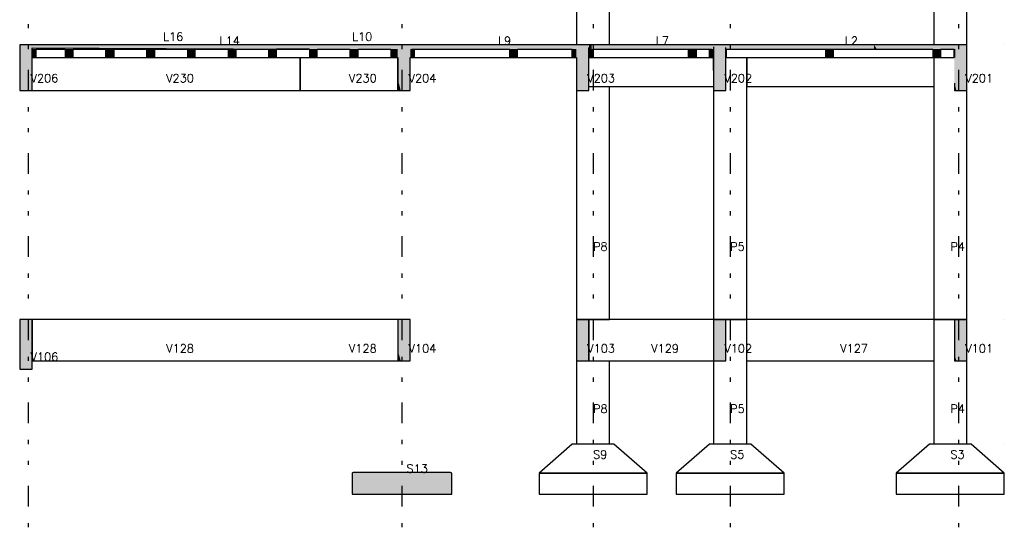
# Model space of a CAD drawing. Extents: x 0 to 84.1, y 0 to 59.4.
# Tile 5 of 7: x 40.4 to 64.1, y 34 to 46.2. Entities that reach past the tile are written whole.
import ezdxf

# ---------------------------------------------------------------- set-up
doc = ezdxf.new("R2010")
doc.units = 0
doc.header["$MEASUREMENT"] = 0
doc.linetypes.add('ESTILO_TQS_0004', pattern=[2, 0.5, -0.4, 0.1, -0.4, 0.1, -0.5])
for name, color, linetype in [('1', 1, 'CONTINUOUS'), ('6', 6, 'CONTINUOUS'), ('9', 9, 'CONTINUOUS')]:
    doc.layers.add(name, color=color, linetype=linetype)
doc.styles.get("Standard").update_dxf_attribs({"font": 'ROMANS.SHX'})

msp = doc.modelspace()

# ---------------------------------------------------------------- linework, layer by layer
at = {"layer": '1', "linetype": 'ESTILO_TQS_0004'}
for p, q in [((40.589, 52.999), (40.589, 33.999)), ((49.589, 52.999), (49.589, 33.999)), ((54.189, 52.999), (54.189, 33.999)), ((57.489, 52.999), (57.489, 33.999)), ((62.989, 52.999), (62.989, 33.999))]:
    msp.add_line(p, q, dxfattribs=at)
at = {"layer": '1', "linetype": 'Continuous'}
for p, q in [((64.089, 45.599), (64.089, 45.599)), ((64.089, 45.599), (64.089, 45.599)), ((64.089, 38.999), (64.089, 38.999)), ((64.089, 38.999), (64.089, 38.999)), ((64.089, 35.999), (64.089, 35.999))]:
    msp.add_line(p, q, dxfattribs=at)
at = {"layer": '6', "linetype": 'Continuous'}
for p, q in [((53.789, 50.099), (53.789, 45.599)), ((54.589, 45.599), (54.589, 50.099)), ((62.389, 50.099), (62.389, 45.599)), ((63.189, 45.599), (63.189, 50.099)), ((40.475, 45.599), (40.389, 45.599)), ((40.389, 45.599), (40.389, 44.805)), ((40.689, 45.599), (40.475, 45.599)), ((47.139, 45.599), (40.689, 45.599)), ((40.689, 45.499), (40.689, 45.528)), ((40.689, 45.528), (47.139, 45.499)), ((47.195, 45.599), (47.139, 45.599)), ((47.195, 45.599), (47.139, 45.599)), ((47.27, 45.599), (47.195, 45.599)), ((47.27, 45.599), (47.195, 45.599)), ((47.27, 45.599), (47.195, 45.599)), ((47.27, 45.599), (47.195, 45.599)), ((49.489, 45.599), (47.27, 45.599)), ((49.562, 45.599), (49.489, 45.599)), ((49.789, 45.599), (49.562, 45.599)), ((50.986, 45.599), (49.789, 45.599)), ((53.789, 45.599), (50.986, 45.599)), ((53.895, 45.599), (53.789, 45.599)), ((54.089, 45.599), (53.895, 45.599)), ((54.153, 45.599), (54.089, 45.599)), ((54.089, 45.499), (54.089, 45.534)), ((57.089, 45.599), (54.153, 45.599)), ((57.216, 45.599), (57.089, 45.599)), ((57.089, 45.555), (57.089, 45.499)), ((57.389, 45.599), (57.216, 45.599)), ((60.953, 45.599), (57.389, 45.599)), ((57.389, 45.499), (57.389, 45.541)), ((62.889, 45.599), (60.953, 45.599)), ((62.937, 45.599), (62.889, 45.599)), ((63.189, 45.599), (62.937, 45.599)), ((63.189, 44.499), (63.189, 45.599)), ((63.189, 45.42), (63.189, 45.599)), ((40.689, 45.357), (40.689, 45.499)), ((40.689, 45.299), (40.689, 45.357)), ((40.689, 45.281), (40.689, 45.299)), ((40.689, 45.299), (40.718, 45.299)), ((40.689, 44.499), (40.689, 45.281)), ((40.718, 45.299), (40.759, 45.299)), ((40.759, 45.299), (40.768, 45.299)), ((40.768, 45.299), (40.789, 45.299)), ((40.789, 45.499), (41.485, 45.499)), ((40.789, 45.343), (40.789, 45.499)), ((40.789, 45.299), (40.789, 45.343)), ((40.789, 45.299), (41.485, 45.299)), ((41.485, 45.499), (41.485, 45.458)), ((41.485, 45.458), (41.485, 45.299)), ((41.485, 45.299), (41.515, 45.299)), ((41.515, 45.299), (41.673, 45.299)), ((41.673, 45.499), (42.465, 45.499)), ((41.673, 45.331), (41.673, 45.499)), ((41.673, 45.299), (41.673, 45.331)), ((41.673, 45.299), (42.465, 45.299)), ((42.465, 45.299), (42.465, 45.499)), ((42.465, 45.499), (42.465, 45.467)), ((42.465, 45.467), (42.465, 45.299)), ((42.465, 45.299), (42.495, 45.299)), ((42.495, 45.299), (42.653, 45.299)), ((42.653, 45.499), (43.445, 45.499)), ((42.653, 45.499), (42.653, 45.299)), ((42.653, 45.331), (42.653, 45.499)), ((42.653, 45.299), (42.653, 45.331)), ((42.653, 45.299), (43.445, 45.299)), ((43.445, 45.499), (43.445, 45.467)), ((43.445, 45.467), (43.445, 45.299)), ((43.445, 45.299), (43.475, 45.299)), ((43.475, 45.299), (43.633, 45.299)), ((43.633, 45.499), (44.425, 45.499)), ((43.633, 45.499), (43.633, 45.299)), ((43.633, 45.331), (43.633, 45.499)), ((43.633, 45.299), (43.633, 45.331)), ((43.633, 45.299), (44.425, 45.299)), ((44.425, 45.499), (44.425, 45.467)), ((44.425, 45.467), (44.425, 45.299)), ((44.425, 45.299), (44.455, 45.299)), ((44.455, 45.299), (44.613, 45.299)), ((44.613, 45.499), (45.405, 45.499)), ((44.613, 45.331), (44.613, 45.499)), ((44.613, 45.299), (44.613, 45.331)), ((44.613, 45.299), (45.405, 45.299)), ((45.405, 45.499), (45.405, 45.299)), ((45.405, 45.299), (45.435, 45.299)), ((45.435, 45.299), (45.593, 45.299)), ((45.593, 45.499), (46.385, 45.499)), ((45.593, 45.499), (45.593, 45.299)), ((45.593, 45.499), (45.593, 45.299)), ((45.593, 45.331), (45.593, 45.499)), ((45.593, 45.299), (45.593, 45.331)), ((45.593, 45.299), (46.385, 45.299)), ((46.385, 45.299), (46.385, 45.499)), ((46.385, 45.299), (46.385, 45.499)), ((46.385, 45.499), (46.385, 45.467)), ((46.385, 45.467), (46.385, 45.299)), ((46.385, 45.299), (46.415, 45.299)), ((46.415, 45.299), (46.573, 45.299)), ((46.573, 45.499), (47.139, 45.499)), ((47.365, 45.499), (46.573, 45.499)), ((46.573, 45.331), (46.573, 45.499)), ((46.573, 45.299), (46.573, 45.331)), ((46.573, 45.299), (47.365, 45.299)), ((47.139, 45.499), (47.195, 45.499)), ((47.275, 45.499), (47.139, 45.499)), ((47.139, 45.299), (47.139, 44.499)), ((47.139, 44.499), (47.139, 45.299)), ((47.195, 45.499), (47.27, 45.499)), ((47.27, 45.499), (47.365, 45.499)), ((47.365, 45.499), (47.365, 45.467)), ((47.365, 45.467), (47.365, 45.299)), ((47.365, 45.299), (47.395, 45.299)), ((47.395, 45.299), (47.553, 45.299)), ((47.553, 45.499), (48.345, 45.499)), ((47.553, 45.331), (47.553, 45.499)), ((47.553, 45.299), (47.553, 45.331)), ((47.553, 45.299), (48.345, 45.299)), ((48.345, 45.299), (48.345, 45.499)), ((48.345, 45.499), (48.345, 45.467)), ((48.345, 45.467), (48.345, 45.299)), ((48.345, 45.299), (48.502, 45.299)), ((48.502, 45.299), (48.533, 45.299)), ((48.533, 45.499), (49.325, 45.499)), ((48.533, 45.331), (48.533, 45.499)), ((48.533, 45.299), (48.533, 45.331)), ((48.533, 45.299), (49.325, 45.299)), ((49.325, 45.499), (49.325, 45.447)), ((49.325, 45.447), (49.325, 45.299)), ((49.325, 45.299), (49.364, 45.299)), ((49.364, 45.299), (49.38, 45.299)), ((49.38, 45.299), (49.446, 45.299)), ((49.446, 45.299), (49.489, 45.299)), ((49.489, 45.299), (49.489, 44.499)), ((49.489, 45.299), (49.489, 44.776)), ((49.489, 44.499), (49.489, 45.299)), ((49.789, 44.499), (49.789, 45.299)), ((49.789, 45.299), (49.817, 45.299)), ((49.817, 45.499), (49.819, 45.499)), ((49.817, 45.299), (49.819, 45.299)), ((49.819, 45.499), (49.829, 45.499)), ((49.819, 45.299), (49.829, 45.299)), ((49.829, 45.499), (49.832, 45.499)), ((49.829, 45.299), (49.832, 45.299)), ((49.832, 45.499), (49.856, 45.499)), ((49.832, 45.299), (49.856, 45.299)), ((49.856, 45.499), (49.866, 45.499)), ((49.856, 45.299), (49.866, 45.299)), ((49.866, 45.499), (49.889, 45.499)), ((49.866, 45.299), (49.889, 45.299)), ((49.889, 45.499), (50.986, 45.499)), ((49.889, 45.37), (49.889, 45.499)), ((49.889, 45.299), (49.889, 45.37)), ((49.889, 45.299), (52.185, 45.299)), ((50.986, 45.499), (52.185, 45.499)), ((52.185, 45.299), (52.185, 45.499)), ((52.185, 45.499), (52.185, 45.299)), ((52.185, 45.299), (52.306, 45.299)), ((52.306, 45.299), (52.373, 45.299)), ((52.373, 45.499), (53.689, 45.499)), ((52.373, 45.37), (52.373, 45.499)), ((52.373, 45.299), (52.373, 45.37)), ((52.373, 45.299), (53.689, 45.299)), ((53.689, 45.299), (53.689, 45.499)), ((53.689, 45.499), (53.689, 45.299)), ((53.689, 45.299), (53.708, 45.299)), ((53.708, 45.299), (53.717, 45.299)), ((53.717, 45.299), (53.741, 45.299)), ((53.741, 45.299), (53.744, 45.299)), ((53.744, 45.299), (53.754, 45.299)), ((53.754, 45.299), (53.789, 45.299)), ((53.789, 45.299), (53.789, 44.873)), ((53.789, 45.299), (53.789, 38.999)), ((54.089, 45.37), (54.089, 45.499)), ((54.089, 45.299), (54.089, 45.37)), ((54.089, 45.208), (54.089, 45.299)), ((54.089, 45.299), (54.125, 45.299)), ((54.125, 45.499), (54.136, 45.499)), ((54.125, 45.299), (54.136, 45.299)), ((54.136, 45.499), (54.139, 45.499)), ((54.136, 45.299), (54.139, 45.299)), ((54.139, 45.299), (54.166, 45.299)), ((54.166, 45.299), (54.177, 45.299)), ((54.177, 45.299), (54.189, 45.299)), ((54.189, 45.499), (55.768, 45.499)), ((54.189, 45.499), (54.189, 45.299)), ((54.189, 45.34), (54.189, 45.499)), ((54.189, 45.299), (54.189, 45.34)), ((54.189, 45.299), (56.485, 45.299)), ((55.768, 45.499), (56.485, 45.499)), ((56.485, 45.499), (56.673, 45.499)), ((56.485, 45.299), (56.485, 45.499)), ((56.485, 45.499), (56.485, 45.299)), ((56.485, 45.299), (56.634, 45.299)), ((56.634, 45.299), (56.673, 45.299)), ((56.673, 45.499), (56.989, 45.499)), ((56.673, 45.499), (56.673, 45.299)), ((56.673, 45.34), (56.673, 45.499)), ((56.673, 45.299), (56.673, 45.34)), ((56.673, 45.299), (56.989, 45.299)), ((56.989, 45.499), (56.998, 45.499)), ((56.989, 45.299), (56.989, 45.499)), ((56.989, 45.499), (56.989, 45.458)), ((56.989, 45.458), (56.989, 45.299)), ((56.989, 45.299), (56.998, 45.299)), ((56.998, 45.499), (57.006, 45.499)), ((56.998, 45.299), (57.006, 45.299)), ((57.006, 45.499), (57.029, 45.499)), ((57.006, 45.299), (57.029, 45.299)), ((57.029, 45.499), (57.033, 45.499)), ((57.029, 45.299), (57.033, 45.299)), ((57.033, 45.499), (57.044, 45.499)), ((57.033, 45.299), (57.044, 45.299)), ((57.044, 45.299), (57.089, 45.299)), ((57.089, 45.499), (57.089, 45.411)), ((57.089, 45.411), (57.089, 45.299)), ((57.089, 45.299), (57.089, 44.983)), ((57.089, 44.983), (57.089, 45.299)), ((57.389, 45.384), (57.389, 45.499)), ((57.389, 44.499), (57.389, 45.384)), ((57.389, 44.499), (57.389, 45.384)), ((57.389, 45.133), (57.389, 45.384)), ((57.389, 45.384), (57.391, 45.299)), ((57.39, 45.499), (57.392, 45.499)), ((57.391, 45.299), (57.392, 45.299)), ((57.391, 45.299), (57.391, 45.299)), ((57.391, 45.299), (57.391, 45.299)), ((57.392, 45.499), (57.393, 45.499)), ((57.392, 45.299), (57.393, 45.299)), ((57.393, 45.499), (59.785, 45.499)), ((57.393, 45.499), (57.393, 45.299)), ((57.393, 45.499), (57.393, 45.299)), ((57.393, 45.325), (57.393, 45.499)), ((57.393, 45.299), (57.393, 45.325)), ((57.393, 45.299), (59.785, 45.299)), ((57.393, 45.299), (57.393, 45.299)), ((57.889, 45.299), (57.889, 44.599)), ((57.889, 38.999), (57.889, 45.299)), ((59.785, 45.499), (59.809, 45.499)), ((59.785, 45.499), (59.785, 45.473)), ((59.785, 45.473), (59.785, 45.299)), ((59.785, 45.299), (59.809, 45.299)), ((59.809, 45.499), (59.973, 45.499)), ((59.809, 45.299), (59.973, 45.299)), ((59.973, 45.499), (60.953, 45.499)), ((59.973, 45.499), (59.973, 45.299)), ((59.973, 45.499), (59.973, 45.299)), ((59.973, 45.325), (59.973, 45.499)), ((59.973, 45.299), (59.973, 45.325)), ((59.973, 45.299), (62.365, 45.299)), ((60.953, 45.499), (61.019, 45.499)), ((61.019, 45.499), (62.365, 45.499)), ((62.365, 45.499), (62.365, 45.299)), ((62.365, 45.299), (62.528, 45.299)), ((62.389, 45.299), (62.389, 38.999)), ((62.528, 45.299), (62.553, 45.299)), ((62.553, 45.499), (62.885, 45.499)), ((62.553, 45.499), (62.553, 45.299)), ((62.553, 45.499), (62.553, 45.299)), ((62.553, 45.325), (62.553, 45.499)), ((62.553, 45.299), (62.553, 45.325)), ((62.553, 45.299), (62.885, 45.299)), ((62.885, 45.473), (62.885, 45.499)), ((62.885, 45.473), (62.885, 45.499)), ((62.885, 45.499), (62.885, 45.473)), ((62.885, 45.299), (62.885, 45.473)), ((62.885, 45.299), (62.885, 45.473)), ((62.885, 45.473), (62.887, 45.299)), ((62.887, 45.499), (62.887, 45.499)), ((62.887, 45.299), (62.887, 45.499)), ((62.887, 45.299), (62.887, 45.499)), ((62.887, 45.499), (62.887, 45.299)), ((62.887, 45.299), (62.887, 45.299)), ((62.887, 45.299), (62.887, 45.299)), ((62.887, 45.299), (62.888, 45.299)), ((62.888, 45.499), (62.888, 45.499)), ((62.888, 45.499), (62.888, 45.499)), ((62.888, 45.499), (62.889, 45.499)), ((62.889, 45.466), (62.888, 45.499)), ((62.888, 45.499), (62.888, 45.299)), ((62.888, 45.299), (62.888, 45.499)), ((62.888, 45.299), (62.888, 45.499)), ((62.888, 45.299), (62.888, 45.299)), ((62.888, 45.299), (62.888, 45.299)), ((62.888, 45.299), (62.889, 45.299)), ((62.888, 45.299), (62.888, 45.299)), ((62.888, 45.299), (62.888, 45.299)), ((62.889, 45.499), (62.889, 45.466)), ((63.189, 44.499), (63.189, 45.42)), ((54.089, 44.499), (54.089, 45.208)), ((57.389, 44.499), (57.389, 45.133)), ((40.389, 44.805), (40.389, 44.499)), ((53.789, 44.873), (53.789, 44.499)), ((57.089, 44.983), (57.089, 44.499)), ((49.489, 44.776), (49.489, 44.499)), ((54.089, 44.499), (54.089, 44.599)), ((54.089, 44.599), (57.089, 44.599)), ((54.589, 38.999), (54.589, 44.599)), ((57.089, 44.599), (57.089, 38.999)), ((57.889, 44.599), (62.389, 44.599)), ((62.889, 44.677), (62.889, 44.499)), ((40.389, 44.499), (40.475, 44.499)), ((40.475, 44.499), (40.689, 44.499)), ((40.689, 44.499), (46.989, 44.499)), ((46.989, 44.499), (47.139, 44.499)), ((47.139, 44.499), (47.289, 44.499)), ((47.289, 44.499), (49.489, 44.499)), ((49.489, 44.499), (49.562, 44.499)), ((49.562, 44.499), (49.789, 44.499)), ((53.789, 44.499), (53.895, 44.499)), ((53.895, 44.499), (54.089, 44.499)), ((57.089, 44.499), (57.216, 44.499)), ((57.216, 44.499), (57.389, 44.499)), ((62.889, 44.499), (62.937, 44.499)), ((62.937, 44.499), (63.189, 44.499)), ((63.189, 38.999), (63.189, 44.499)), ((40.389, 38.999), (40.389, 37.799)), ((40.475, 38.999), (40.389, 38.999)), ((40.389, 38.999), (40.389, 38.133)), ((40.389, 38.999), (40.389, 37.799)), ((40.689, 38.999), (40.475, 38.999)), ((40.689, 38.652), (40.689, 38.999)), ((40.689, 37.999), (40.689, 38.999)), ((40.689, 38.999), (40.689, 37.999)), ((46.989, 38.999), (40.689, 38.999)), ((47.139, 38.999), (46.989, 38.999)), ((47.289, 38.999), (47.139, 38.999)), ((49.489, 38.999), (47.289, 38.999)), ((49.562, 38.999), (49.489, 38.999)), ((49.489, 38.999), (49.489, 38.251)), ((49.789, 38.999), (49.562, 38.999)), ((49.789, 38.756), (49.789, 38.999)), ((53.895, 38.999), (53.789, 38.999)), ((53.789, 38.999), (53.789, 38.339)), ((53.789, 38.999), (53.789, 35.999)), ((53.789, 38.999), (54.589, 38.999)), ((54.089, 38.999), (53.895, 38.999)), ((54.089, 37.999), (54.089, 38.999)), ((54.089, 38.643), (54.089, 38.999)), ((54.089, 38.999), (54.089, 37.999)), ((57.089, 38.999), (54.089, 38.999)), ((57.216, 38.999), (57.089, 38.999)), ((57.089, 38.999), (57.089, 38.439)), ((57.089, 38.999), (57.889, 38.999)), ((57.389, 38.999), (57.216, 38.999)), ((57.389, 38.575), (57.389, 38.999)), ((57.889, 38.999), (57.389, 38.999)), ((62.389, 38.999), (57.889, 38.999)), ((57.889, 35.999), (57.889, 38.999)), ((62.389, 38.999), (62.389, 35.999)), ((62.889, 38.999), (62.389, 38.999)), ((62.389, 38.999), (63.189, 38.999)), ((62.937, 38.999), (62.889, 38.999)), ((62.889, 38.999), (62.889, 38.161)), ((62.937, 38.999), (62.889, 38.999)), ((63.189, 38.999), (62.937, 38.999)), ((63.189, 38.837), (63.189, 38.999)), ((40.689, 37.799), (40.689, 38.652)), ((49.789, 37.999), (49.789, 38.756)), ((54.089, 37.999), (54.089, 38.643)), ((63.189, 37.999), (63.189, 38.837)), ((57.089, 38.439), (57.089, 37.999)), ((57.389, 37.999), (57.389, 38.575)), ((49.489, 38.251), (49.489, 37.999)), ((53.789, 38.339), (53.789, 37.999)), ((62.889, 38.161), (62.889, 37.999)), ((40.389, 38.133), (40.389, 37.799)), ((40.689, 37.799), (40.689, 37.999)), ((40.689, 37.799), (40.689, 37.999)), ((40.689, 37.999), (46.989, 37.999)), ((46.989, 37.999), (47.139, 37.999)), ((47.139, 37.999), (47.289, 37.999)), ((47.289, 37.999), (49.489, 37.999)), ((49.489, 37.999), (49.562, 37.999)), ((49.562, 37.999), (49.789, 37.999)), ((53.789, 37.999), (53.895, 37.999)), ((53.895, 37.999), (54.089, 37.999)), ((54.089, 37.999), (57.089, 37.999)), ((54.589, 35.999), (54.589, 37.999)), ((57.089, 37.999), (57.216, 37.999)), ((57.089, 37.999), (57.089, 35.999)), ((57.216, 37.999), (57.389, 37.999)), ((57.889, 37.999), (62.389, 37.999)), ((62.889, 37.999), (62.937, 37.999)), ((62.937, 37.999), (63.189, 37.999)), ((63.189, 35.999), (63.189, 37.999)), ((40.389, 37.799), (40.475, 37.799)), ((40.475, 37.799), (40.689, 37.799)), ((53.689, 35.999), (52.889, 35.299)), ((54.689, 35.999), (53.689, 35.999)), ((55.489, 35.299), (54.689, 35.999)), ((56.989, 35.999), (56.189, 35.299)), ((57.989, 35.999), (56.989, 35.999)), ((58.789, 35.299), (57.989, 35.999)), ((62.289, 35.999), (61.489, 35.299)), ((63.289, 35.999), (62.289, 35.999)), ((64.089, 35.299), (63.289, 35.999)), ((48.416, 35.32), (48.4, 35.308)), ((50.744, 35.32), (48.416, 35.32)), ((50.762, 35.32), (50.744, 35.32)), ((50.789, 35.299), (50.762, 35.32)), ((48.4, 35.308), (48.389, 35.299)), ((48.389, 35.299), (48.389, 35.294)), ((48.389, 35.294), (48.389, 34.799)), ((50.789, 34.803), (50.789, 35.299)), ((52.889, 35.299), (52.889, 34.799)), ((55.489, 35.299), (52.889, 35.299)), ((52.889, 35.299), (55.489, 35.299)), ((55.489, 34.799), (55.489, 35.299)), ((56.189, 35.299), (56.189, 34.799)), ((58.789, 35.299), (56.189, 35.299)), ((56.189, 35.299), (58.789, 35.299)), ((58.789, 34.799), (58.789, 35.299)), ((61.489, 35.299), (61.489, 34.799)), ((64.089, 35.299), (61.489, 35.299)), ((61.489, 35.299), (64.089, 35.299)), ((64.089, 34.799), (64.089, 35.299)), ((48.389, 34.799), (50.767, 34.799)), ((50.767, 34.799), (50.789, 34.799)), ((50.789, 34.799), (50.789, 34.803)), ((52.889, 34.799), (55.489, 34.799)), ((56.189, 34.799), (58.789, 34.799)), ((61.489, 34.799), (64.089, 34.799))]:
    msp.add_line(p, q, dxfattribs=at)
at = {"layer": '9', "linetype": 'Continuous'}
for points in [[(40.389, 44.805), (40.689, 45.281), (40.689, 45.599)], [(40.389, 44.805), (40.689, 45.599), (40.475, 45.599)], [(40.389, 44.805), (40.475, 45.599), (40.389, 45.599)], [(40.389, 44.805), (40.389, 45.599), (40.389, 44.805)], [(40.689, 45.528), (49.489, 45.574), (49.489, 45.599)], [(40.689, 45.528), (49.489, 45.599), (47.27, 45.599)], [(40.689, 45.528), (47.27, 45.599), (47.195, 45.599)], [(40.689, 45.528), (47.195, 45.599), (40.689, 45.599)], [(40.689, 45.528), (40.689, 45.599), (40.689, 45.528)], [(40.689, 45.528), (49.489, 45.499), (49.489, 45.574)], [(40.689, 45.528), (40.689, 45.499), (47.195, 45.499)], [(40.689, 45.528), (47.195, 45.499), (47.27, 45.499)], [(40.689, 45.528), (47.27, 45.499), (49.489, 45.499)], [(49.489, 44.776), (49.789, 45.332), (49.789, 45.599)], [(49.489, 44.776), (49.789, 45.599), (49.562, 45.599)], [(49.489, 44.776), (49.562, 45.599), (49.489, 45.599)], [(49.489, 44.776), (49.489, 45.599), (49.489, 44.776)], [(49.789, 45.523), (53.789, 45.565), (53.789, 45.599)], [(49.789, 45.523), (53.789, 45.599), (50.986, 45.599)], [(49.789, 45.523), (50.986, 45.599), (49.789, 45.599)], [(49.789, 45.523), (49.789, 45.599), (49.789, 45.523)], [(49.789, 45.523), (53.789, 45.499), (53.789, 45.565)], [(49.789, 45.523), (49.789, 45.499), (50.986, 45.499)], [(49.789, 45.523), (50.986, 45.499), (53.789, 45.499)], [(53.789, 44.873), (54.089, 45.208), (54.089, 45.599)], [(53.789, 44.873), (54.089, 45.599), (53.895, 45.599)], [(53.789, 44.873), (53.895, 45.599), (53.789, 45.599)], [(53.789, 44.873), (53.789, 45.599), (53.789, 44.873)], [(54.153, 45.599), (54.089, 45.599), (54.089, 45.534)], [(54.153, 45.599), (54.089, 45.534), (54.089, 45.499)], [(54.153, 45.599), (54.089, 45.499), (54.153, 45.499)], [(54.153, 45.599), (54.153, 45.499), (55.768, 45.499)], [(54.153, 45.599), (55.768, 45.499), (57.089, 45.499)], [(54.153, 45.599), (57.089, 45.499), (57.089, 45.555)], [(54.153, 45.599), (57.089, 45.555), (57.089, 45.599)], [(54.153, 45.599), (57.089, 45.599), (55.768, 45.599)], [(54.153, 45.599), (55.768, 45.599), (54.153, 45.599)], [(57.089, 44.983), (57.389, 45.133), (57.389, 45.599)], [(57.089, 44.983), (57.389, 45.599), (57.216, 45.599)], [(57.089, 44.983), (57.216, 45.599), (57.089, 45.599)], [(57.089, 44.983), (57.089, 45.599), (57.089, 44.983)], [(60.953, 45.599), (57.389, 45.599), (57.389, 45.541)], [(60.953, 45.599), (57.389, 45.541), (57.389, 45.499)], [(60.953, 45.599), (57.389, 45.499), (60.953, 45.499)], [(60.953, 45.599), (60.953, 45.499), (61.019, 45.499)], [(60.953, 45.599), (61.019, 45.499), (62.889, 45.499)], [(60.953, 45.599), (62.889, 45.499), (62.889, 45.583)], [(60.953, 45.599), (62.889, 45.583), (62.889, 45.599)], [(60.953, 45.599), (62.889, 45.599), (61.019, 45.599)], [(60.953, 45.599), (61.019, 45.599), (60.953, 45.599)], [(62.889, 44.677), (63.189, 45.42), (63.189, 45.599)], [(62.889, 44.677), (63.189, 45.599), (62.937, 45.599)], [(62.889, 44.677), (62.937, 45.599), (62.889, 45.599)], [(62.889, 44.677), (62.889, 45.599), (62.889, 44.677)], [(40.389, 44.805), (40.689, 44.499), (40.689, 45.281)], [(40.689, 45.357), (40.789, 45.343), (40.789, 45.499)], [(40.689, 45.357), (40.789, 45.499), (40.768, 45.499)], [(40.689, 45.357), (40.768, 45.499), (40.759, 45.499)], [(40.689, 45.357), (40.759, 45.499), (40.718, 45.499)], [(40.689, 45.357), (40.718, 45.499), (40.689, 45.499)], [(40.689, 45.357), (40.689, 45.499), (40.689, 45.357)], [(40.689, 45.357), (40.689, 45.299), (40.718, 45.299)], [(40.689, 45.357), (40.718, 45.299), (40.759, 45.299)], [(40.689, 45.357), (40.759, 45.299), (40.768, 45.299)], [(40.689, 45.357), (40.768, 45.299), (40.789, 45.299)], [(40.689, 45.357), (40.789, 45.299), (40.789, 45.343)], [(41.485, 45.458), (41.673, 45.331), (41.673, 45.499)], [(41.485, 45.458), (41.673, 45.499), (41.515, 45.499)], [(41.485, 45.458), (41.515, 45.499), (41.485, 45.499)], [(41.485, 45.458), (41.485, 45.499), (41.485, 45.458)], [(41.485, 45.458), (41.485, 45.299), (41.515, 45.299)], [(41.485, 45.458), (41.515, 45.299), (41.673, 45.299)], [(41.485, 45.458), (41.673, 45.299), (41.673, 45.331)], [(42.465, 45.467), (42.653, 45.331), (42.653, 45.499)], [(42.465, 45.467), (42.653, 45.499), (42.495, 45.499)], [(42.465, 45.467), (42.495, 45.499), (42.465, 45.499)], [(42.465, 45.467), (42.465, 45.499), (42.465, 45.467)], [(42.465, 45.467), (42.465, 45.299), (42.495, 45.299)], [(42.465, 45.467), (42.495, 45.299), (42.653, 45.299)], [(42.465, 45.467), (42.653, 45.299), (42.653, 45.331)], [(43.445, 45.467), (43.633, 45.331), (43.633, 45.499)], [(43.445, 45.467), (43.633, 45.499), (43.475, 45.499)], [(43.445, 45.467), (43.475, 45.499), (43.445, 45.499)], [(43.445, 45.467), (43.445, 45.499), (43.445, 45.467)], [(43.445, 45.467), (43.445, 45.299), (43.475, 45.299)], [(43.445, 45.467), (43.475, 45.299), (43.633, 45.299)], [(43.445, 45.467), (43.633, 45.299), (43.633, 45.331)], [(44.425, 45.467), (44.613, 45.331), (44.613, 45.499)], [(44.425, 45.467), (44.613, 45.499), (44.455, 45.499)], [(44.425, 45.467), (44.455, 45.499), (44.425, 45.499)], [(44.425, 45.467), (44.425, 45.499), (44.425, 45.467)], [(44.425, 45.467), (44.425, 45.299), (44.455, 45.299)], [(44.425, 45.467), (44.455, 45.299), (44.613, 45.299)], [(44.425, 45.467), (44.613, 45.299), (44.613, 45.331)], [(45.405, 45.499), (45.405, 45.467), (45.405, 45.299)], [(45.405, 45.499), (45.405, 45.299), (45.435, 45.299)], [(45.405, 45.499), (45.435, 45.299), (45.593, 45.299)], [(45.405, 45.499), (45.593, 45.299), (45.593, 45.331)], [(45.405, 45.499), (45.593, 45.331), (45.593, 45.499)], [(45.405, 45.499), (45.593, 45.499), (45.435, 45.499)], [(45.405, 45.499), (45.435, 45.499), (45.405, 45.499)], [(46.385, 45.467), (46.573, 45.331), (46.573, 45.499)], [(46.385, 45.467), (46.573, 45.499), (46.415, 45.499)], [(46.385, 45.467), (46.415, 45.499), (46.385, 45.499)], [(46.385, 45.467), (46.385, 45.499), (46.385, 45.467)], [(46.385, 45.467), (46.385, 45.299), (46.415, 45.299)], [(46.385, 45.467), (46.415, 45.299), (46.573, 45.299)], [(46.385, 45.467), (46.573, 45.299), (46.573, 45.331)], [(47.365, 45.467), (47.553, 45.331), (47.553, 45.499)], [(47.365, 45.467), (47.553, 45.499), (47.395, 45.499)], [(47.365, 45.467), (47.395, 45.499), (47.365, 45.499)], [(47.365, 45.467), (47.365, 45.499), (47.365, 45.467)], [(47.365, 45.467), (47.365, 45.299), (47.395, 45.299)], [(47.365, 45.467), (47.395, 45.299), (47.553, 45.299)], [(47.365, 45.467), (47.553, 45.299), (47.553, 45.331)], [(48.345, 45.467), (48.533, 45.331), (48.533, 45.499)], [(48.345, 45.467), (48.533, 45.499), (48.502, 45.499)], [(48.345, 45.467), (48.502, 45.499), (48.345, 45.499)], [(48.345, 45.467), (48.345, 45.499), (48.345, 45.467)], [(48.345, 45.467), (48.345, 45.299), (48.502, 45.299)], [(48.345, 45.467), (48.502, 45.299), (48.533, 45.299)], [(48.345, 45.467), (48.533, 45.299), (48.533, 45.331)], [(49.325, 45.447), (49.489, 45.448), (49.489, 45.499)], [(49.325, 45.447), (49.489, 45.499), (49.446, 45.499)], [(49.325, 45.447), (49.446, 45.499), (49.38, 45.499)], [(49.325, 45.447), (49.38, 45.499), (49.364, 45.499)], [(49.325, 45.447), (49.364, 45.499), (49.325, 45.499)], [(49.325, 45.447), (49.325, 45.499), (49.325, 45.447)], [(49.325, 45.447), (49.489, 45.299), (49.489, 45.448)], [(49.325, 45.447), (49.325, 45.299), (49.364, 45.299)], [(49.325, 45.447), (49.364, 45.299), (49.38, 45.299)], [(49.325, 45.447), (49.38, 45.299), (49.446, 45.299)], [(49.325, 45.447), (49.446, 45.299), (49.489, 45.299)], [(49.489, 44.776), (49.789, 44.499), (49.789, 45.332)], [(49.789, 45.347), (49.889, 45.37), (49.889, 45.499)], [(49.789, 45.347), (49.889, 45.499), (49.866, 45.499)], [(49.789, 45.347), (49.866, 45.499), (49.856, 45.499)], [(49.789, 45.347), (49.856, 45.499), (49.832, 45.499)], [(49.789, 45.347), (49.832, 45.499), (49.829, 45.499)], [(49.789, 45.347), (49.829, 45.499), (49.819, 45.499)], [(49.789, 45.347), (49.819, 45.499), (49.817, 45.499)], [(49.789, 45.347), (49.817, 45.499), (49.789, 45.499)], [(49.789, 45.347), (49.789, 45.499), (49.789, 45.347)], [(49.789, 45.347), (49.889, 45.299), (49.889, 45.37)], [(49.789, 45.347), (49.789, 45.299), (49.817, 45.299)], [(49.789, 45.347), (49.817, 45.299), (49.819, 45.299)], [(49.789, 45.347), (49.819, 45.299), (49.829, 45.299)], [(49.789, 45.347), (49.829, 45.299), (49.832, 45.299)], [(49.789, 45.347), (49.832, 45.299), (49.856, 45.299)], [(49.789, 45.347), (49.856, 45.299), (49.866, 45.299)], [(49.789, 45.347), (49.866, 45.299), (49.889, 45.299)], [(52.185, 45.499), (52.185, 45.427), (52.185, 45.299)], [(52.185, 45.499), (52.185, 45.299), (52.306, 45.299)], [(52.185, 45.499), (52.306, 45.299), (52.373, 45.299)], [(52.185, 45.499), (52.373, 45.299), (52.373, 45.37)], [(52.185, 45.499), (52.373, 45.37), (52.373, 45.499)], [(52.185, 45.499), (52.373, 45.499), (52.306, 45.499)], [(52.185, 45.499), (52.306, 45.499), (52.185, 45.499)], [(53.689, 45.499), (53.689, 45.427), (53.689, 45.299)], [(53.689, 45.499), (53.689, 45.299), (53.708, 45.299)], [(53.689, 45.499), (53.708, 45.299), (53.717, 45.299)], [(53.689, 45.499), (53.717, 45.299), (53.741, 45.299)], [(53.689, 45.499), (53.741, 45.299), (53.744, 45.299)], [(53.689, 45.499), (53.744, 45.299), (53.754, 45.299)], [(53.689, 45.499), (53.754, 45.299), (53.789, 45.299)], [(53.689, 45.499), (53.789, 45.299), (53.789, 45.431)], [(53.689, 45.499), (53.789, 45.431), (53.789, 45.499)], [(53.689, 45.499), (53.789, 45.499), (53.754, 45.499)], [(53.689, 45.499), (53.754, 45.499), (53.744, 45.499)], [(53.689, 45.499), (53.744, 45.499), (53.741, 45.499)], [(53.689, 45.499), (53.741, 45.499), (53.717, 45.499)], [(53.689, 45.499), (53.717, 45.499), (53.708, 45.499)], [(53.689, 45.499), (53.708, 45.499), (53.689, 45.499)], [(54.089, 45.37), (54.189, 45.34), (54.189, 45.499)], [(54.089, 45.37), (54.189, 45.499), (54.177, 45.499)], [(54.089, 45.37), (54.177, 45.499), (54.166, 45.499)], [(54.089, 45.37), (54.166, 45.499), (54.139, 45.499)], [(54.089, 45.37), (54.139, 45.499), (54.136, 45.499)], [(54.089, 45.37), (54.136, 45.499), (54.125, 45.499)], [(54.089, 45.37), (54.125, 45.499), (54.089, 45.499)], [(54.089, 45.37), (54.089, 45.499), (54.089, 45.37)], [(54.089, 45.37), (54.089, 45.299), (54.125, 45.299)], [(54.089, 45.37), (54.125, 45.299), (54.136, 45.299)], [(54.089, 45.37), (54.136, 45.299), (54.139, 45.299)], [(54.089, 45.37), (54.139, 45.299), (54.166, 45.299)], [(54.089, 45.37), (54.166, 45.299), (54.177, 45.299)], [(54.089, 45.37), (54.177, 45.299), (54.189, 45.299)], [(54.089, 45.37), (54.189, 45.299), (54.189, 45.34)], [(56.485, 45.499), (56.485, 45.458), (56.485, 45.299)], [(56.485, 45.499), (56.485, 45.299), (56.634, 45.299)], [(56.485, 45.499), (56.634, 45.299), (56.673, 45.299)], [(56.485, 45.499), (56.673, 45.299), (56.673, 45.34)], [(56.485, 45.499), (56.673, 45.34), (56.673, 45.499)], [(56.485, 45.499), (56.673, 45.499), (56.634, 45.499)], [(56.485, 45.499), (56.634, 45.499), (56.485, 45.499)], [(56.989, 45.458), (57.089, 45.411), (57.089, 45.499)], [(56.989, 45.458), (57.089, 45.499), (57.044, 45.499)], [(56.989, 45.458), (57.044, 45.499), (57.033, 45.499)], [(56.989, 45.458), (57.033, 45.499), (57.029, 45.499)], [(56.989, 45.458), (57.029, 45.499), (57.006, 45.499)], [(56.989, 45.458), (57.006, 45.499), (56.998, 45.499)], [(56.989, 45.458), (56.998, 45.499), (56.989, 45.499)], [(56.989, 45.458), (56.989, 45.499), (56.989, 45.458)], [(56.989, 45.458), (56.989, 45.299), (56.998, 45.299)], [(56.989, 45.458), (56.998, 45.299), (57.006, 45.299)], [(56.989, 45.458), (57.006, 45.299), (57.029, 45.299)], [(56.989, 45.458), (57.029, 45.299), (57.033, 45.299)], [(56.989, 45.458), (57.033, 45.299), (57.044, 45.299)], [(56.989, 45.458), (57.044, 45.299), (57.089, 45.299)], [(56.989, 45.458), (57.089, 45.299), (57.089, 45.411)], [(59.785, 45.473), (59.973, 45.325), (59.973, 45.499)], [(59.785, 45.473), (59.973, 45.499), (59.809, 45.499)], [(59.785, 45.473), (59.809, 45.499), (59.785, 45.499)], [(59.785, 45.473), (59.785, 45.499), (59.785, 45.473)], [(59.785, 45.473), (59.785, 45.299), (59.809, 45.299)], [(59.785, 45.473), (59.809, 45.299), (59.973, 45.299)], [(59.785, 45.473), (59.973, 45.299), (59.973, 45.325)], [(62.365, 45.499), (62.365, 45.473), (62.365, 45.299)], [(62.365, 45.499), (62.365, 45.299), (62.528, 45.299)], [(62.365, 45.499), (62.528, 45.299), (62.553, 45.299)], [(62.365, 45.499), (62.553, 45.299), (62.553, 45.325)], [(62.365, 45.499), (62.553, 45.325), (62.553, 45.499)], [(62.365, 45.499), (62.553, 45.499), (62.528, 45.499)], [(62.365, 45.499), (62.528, 45.499), (62.365, 45.499)], [(62.889, 44.677), (63.189, 44.499), (63.189, 45.42)], [(53.789, 44.873), (54.089, 44.499), (54.089, 45.208)], [(57.089, 44.983), (57.389, 44.499), (57.389, 45.133)], [(40.389, 44.805), (40.389, 44.499), (40.475, 44.499)], [(40.389, 44.805), (40.475, 44.499), (40.689, 44.499)], [(53.789, 44.873), (53.789, 44.499), (53.895, 44.499)], [(53.789, 44.873), (53.895, 44.499), (54.089, 44.499)], [(57.089, 44.983), (57.089, 44.499), (57.216, 44.499)], [(57.089, 44.983), (57.216, 44.499), (57.389, 44.499)], [(49.489, 44.776), (49.489, 44.499), (49.562, 44.499)], [(49.489, 44.776), (49.562, 44.499), (49.789, 44.499)], [(62.889, 44.677), (62.889, 44.499), (62.937, 44.499)], [(62.889, 44.677), (62.937, 44.499), (63.189, 44.499)], [(40.389, 38.133), (40.689, 38.652), (40.689, 38.999)], [(40.389, 38.133), (40.689, 38.999), (40.475, 38.999)], [(40.389, 38.133), (40.475, 38.999), (40.389, 38.999)], [(40.389, 38.133), (40.389, 38.999), (40.389, 38.133)], [(49.489, 38.251), (49.789, 38.756), (49.789, 38.999)], [(49.489, 38.251), (49.789, 38.999), (49.562, 38.999)], [(49.489, 38.251), (49.562, 38.999), (49.489, 38.999)], [(49.489, 38.251), (49.489, 38.999), (49.489, 38.251)], [(53.789, 38.339), (54.089, 38.643), (54.089, 38.999)], [(53.789, 38.339), (54.089, 38.999), (53.895, 38.999)], [(53.789, 38.339), (53.895, 38.999), (53.789, 38.999)], [(53.789, 38.339), (53.789, 38.999), (53.789, 38.339)], [(57.089, 38.439), (57.389, 38.575), (57.389, 38.999)], [(57.089, 38.439), (57.389, 38.999), (57.216, 38.999)], [(57.089, 38.439), (57.216, 38.999), (57.089, 38.999)], [(57.089, 38.439), (57.089, 38.999), (57.089, 38.439)], [(62.889, 38.161), (63.189, 38.837), (63.189, 38.999)], [(62.889, 38.161), (63.189, 38.999), (62.937, 38.999)], [(62.889, 38.161), (62.937, 38.999), (62.889, 38.999)], [(62.889, 38.161), (62.889, 38.999), (62.889, 38.161)], [(40.389, 38.133), (40.689, 37.799), (40.689, 38.652)], [(49.489, 38.251), (49.789, 37.999), (49.789, 38.756)], [(53.789, 38.339), (54.089, 37.999), (54.089, 38.643)], [(62.889, 38.161), (63.189, 37.999), (63.189, 38.837)], [(57.089, 38.439), (57.389, 37.999), (57.389, 38.575)], [(57.089, 38.439), (57.089, 37.999), (57.216, 37.999)], [(57.089, 38.439), (57.216, 37.999), (57.389, 37.999)], [(49.489, 38.251), (49.489, 37.999), (49.562, 37.999)], [(49.489, 38.251), (49.562, 37.999), (49.789, 37.999)], [(53.789, 38.339), (53.789, 37.999), (53.895, 37.999)], [(53.789, 38.339), (53.895, 37.999), (54.089, 37.999)], [(62.889, 38.161), (62.889, 37.999), (62.937, 37.999)], [(62.889, 38.161), (62.937, 37.999), (63.189, 37.999)], [(40.389, 38.133), (40.389, 37.799), (40.475, 37.799)], [(40.389, 38.133), (40.475, 37.799), (40.689, 37.799)], [(50.767, 35.299), (48.416, 35.32), (48.4, 35.308)], [(50.767, 35.299), (50.744, 35.32), (48.416, 35.32)], [(50.767, 35.299), (50.762, 35.32), (50.744, 35.32)], [(50.767, 35.299), (50.789, 35.299), (50.762, 35.32)], [(50.767, 35.299), (48.4, 35.308), (48.389, 35.299)], [(48.389, 35.294), (50.789, 34.803), (50.789, 35.299)], [(48.389, 35.294), (50.789, 35.299), (50.767, 35.299)], [(48.389, 35.294), (50.767, 35.299), (48.389, 35.299)], [(48.389, 35.294), (48.389, 35.299), (48.389, 35.294)], [(50.767, 35.299), (48.389, 35.299), (50.767, 35.299)], [(48.389, 35.294), (48.389, 34.799), (50.767, 34.799)], [(48.389, 35.294), (50.767, 34.799), (50.789, 34.799)], [(48.389, 35.294), (50.789, 34.799), (50.789, 34.803)]]:
    msp.add_solid(points, dxfattribs=at)

# ---------------------------------------------------------------- texts
at = {"layer": '1', "linetype": 'Continuous'}
for s, p in [('L16', (43.839, 45.699)), ('L14', (45.2, 45.599)), ('L10', (48.389, 45.699)), ('L9', (51.9, 45.599)), ('L7', (55.7, 45.599)), ('L2', (60.25, 45.599)), ('V206', (40.65, 44.699)), ('V230', (43.914, 44.699)), ('V230', (48.314, 44.699)), ('V204', (49.75, 44.699)), ('V203', (54.05, 44.699)), ('V202', (57.35, 44.699)), ('V201', (63.15, 44.699)), ('P8', (54.189, 40.649)), ('P5', (57.489, 40.649)), ('P4', (62.789, 40.649)), ('V128', (43.914, 38.199)), ('V128', (48.314, 38.199)), ('V104', (49.75, 38.199)), ('V103', (54.05, 38.199)), ('V129', (55.589, 38.199)), ('V102', (57.35, 38.199)), ('V127', (60.139, 38.199)), ('V101', (63.15, 38.199)), ('V106', (40.65, 37.999)), ('P8', (54.189, 36.749)), ('P5', (57.489, 36.749)), ('P4', (62.789, 36.749)), ('S9', (54.189, 35.649)), ('S5', (57.489, 35.649)), ('S3', (62.789, 35.649)), ('S13', (49.7, 35.309))]:
    msp.add_text(s, height=0.2, dxfattribs=at).set_placement(p)

doc.saveas('drawing.dxf')
